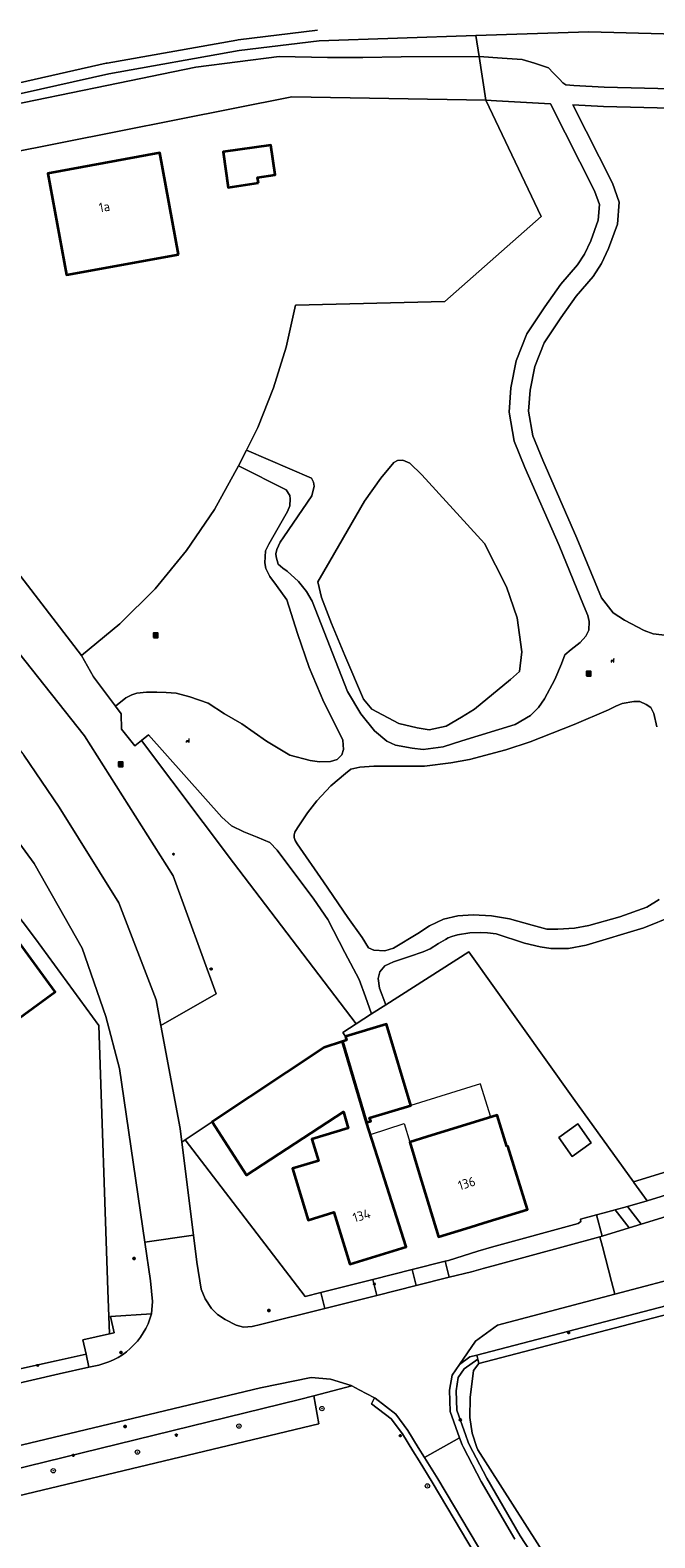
# Model space of a CAD drawing. Extents: x 115983 to 133009, y 544712 to 562000.
# Tile 38 of 46: x 129649 to 129707, y 549492 to 549632. Entities that reach past the tile are written whole.
import ezdxf
from ezdxf.enums import TextEntityAlignment as Align

# ---------------------------------------------------------------- set-up
doc = ezdxf.new("R2010")
doc.units = 0
for name, color, linetype, lineweight in [('BGT ondergrond$0$B-WE-GR-BEPLANTING_CULTUUR_BOSPLANTSOEN-GV', 90, 'Continuous', 18), ('BGT ondergrond$0$B-WE-GR-BEPLANTING_CULTUUR_HEESTERS-GV', 90, 'Continuous', 18), ('BGT ondergrond$0$B-WE-GR-BOOM-S', 90, 'Continuous', 25), ('BGT ondergrond$0$B-WE-GR-GRAS-GV', 60, 'Continuous', 13), ('BGT ondergrond$0$B-WE-IE-MEUBILAIR-S', 7, 'Continuous', 25), ('BGT ondergrond$0$B-WE-IE-MEUBILAIR_WEGMEUBILAIR-S', 7, 'Continuous', 25), ('BGT ondergrond$0$B-WE-IE-MEUBILAIR_WEGMEUBILAIR_AFVALBAK-S', 7, 'Continuous', 25), ('BGT ondergrond$0$B-WE-IE-TERREINAFSCHEIDING_KUNSTMATIG_MUUR-G', 90, 'BGT ondergrond$0$IE-TERREINAFSCHEIDING_KUNSTMATIG-SO', 18), ('BGT ondergrond$0$B-WE-OG-BEBOUWING-GV', 7, 'Continuous', 35), ('BGT ondergrond$0$B-WE-OG-BEBOUWING-T18', 10, 'Continuous', 18), ('BGT ondergrond$0$B-WE-OG-BEBOUWING_LAGE TRAFO-GV', 7, 'Continuous', 18), ('BGT ondergrond$0$B-WE-OG-BEBOUWING_LUIFEL-GV', 7, 'Continuous', 18), ('BGT ondergrond$0$B-WE-OG-TERREIN_BEGROEID-GV', 7, 'Continuous', 18), ('BGT ondergrond$0$B-WE-OG-TERREIN_ERF-GV', 7, 'Continuous', 18), ('BGT ondergrond$0$B-WE-OG-TERREIN_OEVER-GV', 7, 'Continuous', 18), ('BGT ondergrond$0$B-WE-OG-WATER_SLOOT-GV', 120, 'Continuous', 18), ('BGT ondergrond$0$B-WE-OG-WEG-GV', 7, 'Continuous', 18), ('BGT ondergrond$0$B-WE-VH-GESLOTENVERHARDING_ASFALT-GV', 10, 'Continuous', 18), ('BGT ondergrond$0$B-WE-VH-HALFVERHARDING_GRASBETONSTEEN-GV', 130, 'Continuous', 18), ('BGT ondergrond$0$B-WE-VH-OPENVERHARDING_BETONSTRAATSTEEN-GV', 90, 'Continuous', 18), ('BGT ondergrond$0$B-WE-VH-OPENVERHARDING_TEGEL-GV', 90, 'Continuous', 18)]:
    doc.layers.add(name, color=color, linetype=linetype, lineweight=lineweight)
doc.styles.add('BGT ondergrond$0$NLCS-ISO', font='NLCS-ISO.ttf')
doc.styles.add('BGT ondergrond$0$NLCS-ISO-M100-T18', font='NLCS-ISO.ttf', dxfattribs={"height": 0.18})
doc.linetypes.add('BGT ondergrond$0$IE-TERREINAFSCHEIDING_KUNSTMATIG-SO', pattern='A,4,[82,NLCS.SHX,S=0.75,R=90,X=0,Y=0],4,-2', length=10)

# ---------------------------------------------------------------- blocks, each defined once
blk = doc.blocks.new('BGT ondergrond$0$SIE-WEG_AFVALBAK-SO')
h = blk.add_hatch(color=256)
h.dxf.hatch_style = 1
h.paths.add_polyline_path([(-1.5, -1.5), (1.5, -1.5), (1.5, 1.5), (-1.5, 1.5)])
for points in [[(-2, -2), (2, -2), (2, 2), (-2, 2)], [(-1.5, -1.5), (1.5, -1.5), (1.5, 1.5), (-1.5, 1.5)]]:
    blk.add_lwpolyline(points, close=True)
blk = doc.blocks.new('BGT ondergrond$0$SIE-MEUBILAIR_BORD_VERKEER-SO')
blk.add_lwpolyline([(-0.5625, -0.5625), (0.5625, -0.5625), (0.5625, 0.5625), (-0.5625, 0.5625)], close=True)
blk = doc.blocks.new('BGT ondergrond$0$SIE-MEUBILAIR_PAAL_LICHTMAST-SO')
for points in [[(-0.6, 0), (-1, 0)], [(-0.7, 0.7), (-0.4, 0.4)], [(0, 1), (0, 0.6)], [(0.4, 0.4), (0.7, 0.7)], [(1, 0), (0.6, 0)], [(-0.7, -0.7), (-0.4, -0.4)], [(0, -0.6), (0, -1)], [(0.4, -0.4), (0.7, -0.7)]]:
    blk.add_lwpolyline(points)
blk.add_circle((0, 0), 0.5)
blk = doc.blocks.new('BGT ondergrond$0$SIE-MEUBILAIR_PAAL_VERKEERSBORD-SO')
blk.add_circle((0, 0), 0.75)
blk = doc.blocks.new('BGT ondergrond$0$SIE-WEG_ZITBANK-SO')
at = {"color": 0, "linetype": 'ByBlock', "lineweight": 18}
blk.add_lwpolyline([(-0.9, -1.6), (-0.9, -0.2), (1.1, -0.2), (1.1, -1.6), (1.3, -1.6), (1.3, -0.2), (1.5, 1.8), (1.3, 1.8), (1.1, 0), (-1.1, 0), (-1.1, -1.6)], close=True, dxfattribs=at)
blk = doc.blocks.new('BGT ondergrond$0$SGR-BOOM_GBKN-SO')
at = {"linetype": 'ByBlock', "lineweight": 18}
h = blk.add_hatch(color=0, dxfattribs=at)
h.dxf.hatch_style = 1
edge = h.paths.add_edge_path()
edge.add_arc((0, 0), 0.25, 0, 360)
at = {"color": 0, "linetype": 'ByBlock', "lineweight": 18}
for radius in [2, 0.25]:
    blk.add_circle((0, 0), radius, dxfattribs=at)
at = {"color": 0, "linetype": 'ByBlock', "lineweight": 18, "style": 'BGT ondergrond$0$NLCS-ISO'}
blk.add_attdef('SOORT', (2.5, 0), '', height=1.5, dxfattribs=at)
blk = doc.blocks.new('BGT ondergrond')
at = {"layer": 'BGT ondergrond$0$B-WE-GR-BEPLANTING_CULTUUR_BOSPLANTSOEN-GV', "color": 252, "flags": 128}
blk.add_lwpolyline([(129675.528, 549580.515), (129675.897, 549579.064), (129676.824, 549576.638), (129678.061, 549573.665), (129679.798, 549569.598), (129680.559, 549568.694), (129683.08, 549567.338), (129684.793, 549566.933), (129685.887, 549566.767), (129687.481, 549567.1), (129688.908, 549567.932), (129690.121, 549568.67), (129693.451, 549571.429), (129694.284, 549572.19), (129694.522, 549573.998), (129694.07, 549577.185), (129693.094, 549580.063), (129691.049, 549584.083), (129685.221, 549590.482), (129684.091, 549591.552), (129683.437, 549591.838), (129682.938, 549591.826), (129682.605, 549591.612), (129681.403, 549590.173), (129679.881, 549588.032), (129676.646, 549582.442)], close=True, dxfattribs=at)
at = {"layer": 'BGT ondergrond$0$B-WE-GR-BEPLANTING_CULTUUR_HEESTERS-GV', "color": 252, "flags": 128}
blk.add_lwpolyline([(129675.184, 549504.805), (129673.836, 549504.454), (129646.797, 549497.82), (129633.48, 549494.552), (129634.476, 549492.347), (129636.651, 549492.852), (129643.149, 549494.41), (129666.459, 549500), (129675.637, 549502.201)], close=True, dxfattribs=at)
at = {"layer": 'BGT ondergrond$0$B-WE-GR-GRAS-GV', "color": 252, "flags": 128}
blk.add_lwpolyline([(129808.701, 549556.949), (129780.901, 549548.077), (129704.9, 549524.713), (129704.943, 549524.654), (129706.189, 549522.928), (129810.394, 549555.181)], dxfattribs=at)
blk.add_lwpolyline([(129731.778, 549518.635), (129719.957, 549515.153), (129708.824, 549512.581), (129690.525, 549507.805), (129690.011, 549507.155), (129689.719, 549504.656), (129689.688, 549502.783), (129689.885, 549501.316), (129690.336, 549500), (129690.411, 549499.78), (129702.819, 549480.343), (129713.344, 549464.415), (129718.136, 549457.668), (129724.278, 549448.338), (129727.922, 549442.019), (129774.516, 549461.72), (129775.954, 549462.58), (129756.735, 549500), (129753.062, 549507.151), (129744.977, 549522.524)], close=True, dxfattribs=at)
at = {"layer": 'BGT ondergrond$0$B-WE-IE-TERREINAFSCHEIDING_KUNSTMATIG_MUUR-G', "color": 252, "flags": 128}
for points in [[(129691.685, 549518.633), (129699.753, 549520.841), (129700.014, 549521.007), (129699.988, 549521.194), (129699.962, 549521.23)], [(129687.695, 549517.402), (129690.417, 549518.247)]]:
    blk.add_lwpolyline(points, dxfattribs=at)
at = {"layer": 'BGT ondergrond$0$B-WE-OG-BEBOUWING-GV', "color": 252, "flags": 128}
for points in [[(129662.579, 549610.988), (129660.846, 549620.421), (129650.426, 549618.507), (129652.159, 549609.073)], [(129670.015, 549617.627), (129669.939, 549618.148), (129671.564, 549618.385), (129671.159, 549621.158), (129666.726, 549620.511), (129667.207, 549617.216)], [(129645.795, 549549.614), (129642.659, 549547.192), (129645.532, 549543.248), (129642.964, 549541.378), (129645.309, 549538.159), (129651.112, 549542.385)], [(129680.079, 549530.236), (129680.463, 549530.356), (129680.361, 549530.673), (129684.187, 549531.812), (129681.937, 549539.369), (129678.111, 549538.23), (129678.217, 549537.875), (129677.849, 549537.758)], [(129680.079, 549530.236), (129677.849, 549537.758), (129676.131, 549537.217), (129665.719, 549530.294), (129668.908, 549525.344), (129677.934, 549531.209), (129678.366, 549529.715), (129674.977, 549528.685), (129675.59, 549526.666), (129673.198, 549525.939), (129674.652, 549521.155), (129677.044, 549521.882), (129678.51, 549517.06), (129683.77, 549518.65), (129681.1, 549527.03)], [(129693.122, 549528.005), (129692.228, 549530.901), (129685.694, 549528.883), (129684.091, 549528.406), (129684.957, 549525.495), (129686.78, 549519.59), (129689.711, 549520.491), (129690.976, 549520.88), (129695.04, 549522.13), (129693.217, 549528.035)]]:
    blk.add_lwpolyline(points, close=True, dxfattribs=at)
at = {"layer": 'BGT ondergrond$0$B-WE-OG-BEBOUWING_LAGE TRAFO-GV', "color": 252, "flags": 128}
blk.add_lwpolyline([(129699.714, 549530.09), (129697.956, 549528.825), (129699.213, 549527.077), (129700.972, 549528.341)], close=True, dxfattribs=at)
at = {"layer": 'BGT ondergrond$0$B-WE-OG-BEBOUWING_LUIFEL-GV', "color": 252, "flags": 128}
blk.add_lwpolyline([(129690.677, 549533.78), (129690.667, 549533.813), (129684.187, 549531.812), (129683.167, 549531.508), (129680.361, 549530.673), (129680.463, 549530.356), (129680.079, 549530.236), (129680.433, 549529.124), (129683.579, 549530.125), (129684.091, 549528.406), (129685.694, 549528.883), (129691.623, 549530.714)], close=True, dxfattribs=at)
at = {"layer": 'BGT ondergrond$0$B-WE-OG-TERREIN_BEGROEID-GV', "color": 252, "flags": 128}
for points in [[(129723.915, 549631.058), (129700.751, 549631.698), (129690.245, 549631.346), (129690.549, 549629.383), (129692.678, 549629.242), (129694.557, 549629.099), (129695.699, 549628.766), (129696.983, 549628.338), (129697.435, 549627.886), (129698.006, 549627.291), (129698.339, 549626.934), (129698.601, 549626.744), (129699.356, 549626.689), (129702.167, 549626.539), (129715.917, 549626.206)], [(129715.917, 549626.206), (129702.167, 549626.539), (129699.356, 549626.689), (129698.601, 549626.744), (129698.339, 549626.934), (129698.006, 549627.291), (129697.435, 549627.886), (129696.983, 549628.338), (129695.699, 549628.766), (129694.557, 549629.099), (129692.678, 549629.242), (129690.549, 549629.383), (129691.178, 549625.322), (129692.166, 549625.269), (129697.187, 549625.002), (129701.289, 549616.902), (129701.741, 549615.614), (129701.625, 549614.166), (129700.928, 549612.238), (129700.35, 549611.02), (129699.695, 549610.008), (129698.148, 549608.204), (129696.657, 549606.092), (129694.995, 549603.586), (129693.982, 549601.067), (129693.501, 549598.581), (129693.334, 549596.3), (129693.81, 549593.613), (129694.794, 549591.153), (129697.985, 549583.891), (129700.26, 549578.346), (129700.67, 549577.405), (129700.765, 549576.835), (129700.742, 549576.026), (129700.48, 549575.479), (129699.957, 549574.884), (129699.1, 549574.218), (129698.53, 549573.718), (129698.197, 549572.886), (129697.578, 549571.435), (129696.627, 549569.627), (129696.08, 549568.819), (129695.318, 549568.081), (129693.891, 549567.249), (129688.92, 549565.726), (129687.207, 549565.179), (129685.352, 549564.941), (129684.305, 549565.036), (129682.759, 549565.322), (129681.95, 549565.703), (129680.809, 549566.678), (129679.548, 549568.248), (129678.311, 549570.317), (129675.029, 549578.714), (129674.482, 549579.618), (129673.744, 549580.569), (129672.674, 549581.52), (129672.293, 549581.782), (129671.841, 549582.163), (129671.651, 549582.852), (129671.639, 549583.126), (129671.74, 549583.542), (129672.032, 549584.214), (129672.382, 549584.708), (129674.969, 549588.514), (129675.207, 549589.417), (129675.136, 549589.798), (129674.945, 549590.155), (129668.899, 549592.766), (129668.171, 549591.305), (129672.591, 549589.084), (129672.947, 549588.561), (129672.971, 549588.252), (129672.924, 549587.586), (129672.733, 549587.063), (129670.997, 549584.042), (129670.688, 549583.4), (129670.616, 549582.305), (129670.711, 549581.758), (129671.068, 549581.021), (129671.71, 549580.188), (129672.662, 549578.856), (129673.661, 549575.717), (129674.731, 549572.553), (129676.087, 549569.342), (129677.348, 549566.892), (129677.871, 549565.798), (129677.942, 549564.941), (129677.776, 549564.442), (129677.348, 549563.99), (129676.729, 549563.8), (129675.707, 549563.776), (129674.826, 549563.895), (129672.924, 549564.394), (129670.771, 549565.703), (129668.464, 549567.32), (129666.87, 549568.248), (129665.348, 549569.247), (129663.635, 549569.841), (129662.351, 549570.174), (129661.435, 549570.234), (129660.555, 549570.269), (129659.615, 549570.258), (129658.699, 549570.162), (129658.247, 549570.02), (129657.677, 549569.746), (129656.722, 549568.959), (129657.26, 549568.244), (129657.284, 549566.828), (129658.519, 549565.268), (129659.128, 549565.761), (129659.799, 549566.285), (129666.602, 549558.626), (129667.506, 549557.841), (129668.648, 549557.27), (129669.885, 549556.771), (129671.074, 549556.271), (129671.764, 549555.558), (129675.165, 549551.014), (129676.474, 549549.112), (129678.067, 549546.043), (129679.376, 549543.546), (129679.97, 549541.928), (129680.541, 549540.329), (129681.864, 549541.175), (129681.273, 549542.737), (129681.154, 549543.617), (129681.296, 549544.235), (129681.772, 549544.806), (129682.581, 549545.187), (129684.079, 549545.663), (129685.34, 549546.091), (129685.982, 549546.376), (129686.767, 549546.876), (129687.409, 549547.256), (129687.671, 549547.417), (129687.998, 549547.542), (129688.527, 549547.684), (129689.669, 549547.881), (129690.638, 549547.91), (129691.328, 549547.887), (129692.137, 549547.768), (129694.765, 549546.923), (129696.228, 549546.555), (129697.215, 549546.412), (129698.857, 549546.424), (129700.486, 549546.721), (129705.85, 549548.327), (129708.621, 549549.468)], [(129708.621, 549549.468), (129705.85, 549548.327), (129700.486, 549546.721), (129698.857, 549546.424), (129697.215, 549546.412), (129696.228, 549546.555), (129694.765, 549546.923), (129692.137, 549547.768), (129691.328, 549547.887), (129690.638, 549547.91), (129689.669, 549547.881), (129688.527, 549547.684), (129687.998, 549547.542), (129687.671, 549547.417), (129687.409, 549547.256), (129686.767, 549546.876), (129685.982, 549546.376), (129685.34, 549546.091), (129684.079, 549545.663), (129682.581, 549545.187), (129681.772, 549544.806), (129681.296, 549544.235), (129681.154, 549543.617), (129681.273, 549542.737), (129681.864, 549541.175), (129689.578, 549546.104), (129699.276, 549532.503), (129704.9, 549524.713), (129780.901, 549548.077)], [(129708.062, 549575.532), (129706.73, 549575.675), (129705.897, 549575.984), (129704.066, 549576.959), (129703.019, 549577.625), (129701.925, 549579.029), (129699.642, 549584.595), (129696.454, 549591.85), (129695.55, 549594.109), (129695.146, 549596.393), (129695.289, 549598.343), (129695.717, 549600.555), (129696.597, 549602.744), (129698.143, 549605.075), (129699.57, 549607.097), (129701.14, 549608.928), (129701.925, 549610.141), (129702.591, 549611.545), (129703.4, 549613.781), (129703.566, 549615.85), (129702.948, 549617.61), (129699.26, 549624.891), (129702.097, 549624.74), (129715.846, 549624.407)], [(129715.846, 549624.407), (129702.097, 549624.74), (129699.26, 549624.891), (129702.948, 549617.61), (129703.566, 549615.85), (129703.4, 549613.781), (129702.591, 549611.545), (129701.925, 549610.141), (129701.14, 549608.928), (129699.57, 549607.097), (129698.143, 549605.075), (129696.597, 549602.744), (129695.717, 549600.555), (129695.289, 549598.343), (129695.146, 549596.393), (129695.55, 549594.109), (129696.454, 549591.85), (129699.642, 549584.595), (129701.925, 549579.029), (129703.019, 549577.625), (129704.066, 549576.959), (129705.897, 549575.984), (129706.73, 549575.675), (129708.062, 549575.532)], [(129634.806, 549590.185), (129653.837, 549566.193), (129662.072, 549553.173), (129666.087, 549542.201), (129660.942, 549539.243), (129662.728, 549529.681), (129662.888, 549528.411), (129663.192, 549528.614), (129665.719, 549530.294), (129676.131, 549537.217), (129677.849, 549537.758), (129678.217, 549537.875), (129678.111, 549538.23), (129677.854, 549538.613), (129679.115, 549539.418), (129667.683, 549554.391), (129659.128, 549565.761), (129658.519, 549565.268), (129657.284, 549566.828), (129657.26, 549568.244), (129656.722, 549568.959), (129654.669, 549571.688), (129653.573, 549573.667), (129639.497, 549591.957)], [(129646.985, 549550.34), (129649.269, 549547.319), (129655.162, 549539.241), (129656.014, 549514.623), (129656.155, 549510.56), (129656.609, 549510.663), (129656.264, 549512.182), (129660.068, 549512.429), (129660.156, 549513.574), (129659.974, 549515.487), (129659.447, 549519.111), (129657.102, 549535.244), (129655.827, 549540.104), (129653.615, 549546.452), (129649.16, 549554.317), (129641.446, 549564.852)], [(129707.289, 549550.985), (129706.147, 549550.271), (129703.626, 549549.367), (129700.748, 549548.559), (129699.416, 549548.321), (129697.869, 549548.202), (129696.847, 549548.202), (129695.467, 549548.582), (129693.374, 549549.177), (129691.685, 549549.439), (129689.996, 549549.534), (129688.569, 549549.462), (129687.237, 549549.129), (129685.929, 549548.511), (129684.835, 549547.821), (129682.575, 549546.442), (129681.766, 549546.204), (129680.743, 549546.251), (129680.244, 549546.489), (129679.673, 549547.441), (129678.317, 549549.296), (129676.081, 549552.602), (129673.631, 549556.146), (129673.429, 549556.467), (129673.346, 549556.729), (129673.334, 549556.979), (129673.405, 549557.229), (129673.655, 549557.633), (129674.583, 549559.036), (129675.439, 549560.154), (129676.747, 549561.558), (129678.127, 549562.699), (129678.626, 549563.104), (129679.435, 549563.294), (129680.743, 549563.366), (129683.146, 549563.389), (129685.453, 549563.389), (129687.903, 549563.675), (129689.639, 549564.008), (129693.041, 549564.888), (129695.277, 549565.649), (129699.392, 549567.243), (129702.579, 549568.622), (129703.245, 549568.955), (129703.84, 549569.217), (129704.934, 549569.407), (129705.481, 549569.383), (129706.076, 549569.122), (129706.504, 549568.836), (129706.789, 549568.289), (129707.075, 549567.029)], [(129707.075, 549567.029), (129706.789, 549568.289), (129706.504, 549568.836), (129706.076, 549569.122), (129705.481, 549569.383), (129704.934, 549569.407), (129703.84, 549569.217), (129703.245, 549568.955), (129702.579, 549568.622), (129699.392, 549567.243), (129695.277, 549565.649), (129693.041, 549564.888), (129689.639, 549564.008), (129687.903, 549563.675), (129685.453, 549563.389), (129683.146, 549563.389), (129680.743, 549563.366), (129679.435, 549563.294), (129678.626, 549563.104), (129678.127, 549562.699), (129676.747, 549561.558), (129675.439, 549560.154), (129674.583, 549559.036), (129673.655, 549557.633), (129673.405, 549557.229), (129673.334, 549556.979), (129673.346, 549556.729), (129673.429, 549556.467), (129673.631, 549556.146), (129676.081, 549552.602), (129678.317, 549549.296), (129679.673, 549547.441), (129680.244, 549546.489), (129680.743, 549546.251), (129681.766, 549546.204), (129682.575, 549546.442), (129684.835, 549547.821), (129685.929, 549548.511), (129687.237, 549549.129), (129688.569, 549549.462), (129689.996, 549549.534), (129691.685, 549549.439), (129693.374, 549549.177), (129695.467, 549548.582), (129696.847, 549548.202), (129697.869, 549548.202), (129699.416, 549548.321), (129700.748, 549548.559), (129703.626, 549549.367), (129706.147, 549550.271), (129707.289, 549550.985)], [(129702.819, 549480.343), (129690.411, 549499.78), (129690.336, 549500), (129689.885, 549501.316), (129689.688, 549502.783), (129689.719, 549504.656), (129690.011, 549507.155), (129690.525, 549507.805), (129690.418, 549508.216), (129689.157, 549507.303), (129688.603, 549506.499), (129688.396, 549505.282), (129688.455, 549503.468), (129689.296, 549501.1), (129689.515, 549500.487), (129689.624, 549500.276), (129691.254, 549497.134), (129694.369, 549491.792), (129705.095, 549475.342)], [(129696.918, 549478.715), (129686.177, 549496.778), (129684.958, 549498.748), (129684.379, 549499.684), (129683.407, 549501.254), (129682.359, 549502.667), (129680.535, 549504.071), (129680.817, 549504.601), (129679.385, 549505.363), (129678.711, 549505.722), (129675.184, 549504.805), (129675.637, 549502.201), (129666.459, 549500), (129643.149, 549494.41), (129636.651, 549492.852), (129634.476, 549492.347), (129635.784, 549488.589)]]:
    blk.add_lwpolyline(points, dxfattribs=at)
for points in [[(129690.549, 549629.383), (129690.245, 549631.346), (129675.675, 549630.858), (129668.214, 549629.939), (129656.104, 549627.788), (129638.247, 549623.774), (129626.501, 549621.526), (129624.501, 549621.495), (129623.891, 549621.71), (129622.409, 549622.641), (129622.82, 549620.554), (129624.102, 549620.554), (129626.719, 549620.839), (129632.665, 549621.933), (129655.928, 549626.691), (129664.206, 549628.403), (129671.96, 549629.402), (129676.432, 549629.307), (129679.715, 549629.307), (129683.282, 549629.355)], [(129690.549, 549629.383), (129683.282, 549629.355), (129679.715, 549629.307), (129676.432, 549629.307), (129671.96, 549629.402), (129664.206, 549628.403), (129655.928, 549626.691), (129632.665, 549621.933), (129626.719, 549620.839), (129624.102, 549620.554), (129622.82, 549620.554), (129623.741, 549615.872), (129646.31, 549620.313), (129673.129, 549625.654), (129691.178, 549625.322)], [(129697.187, 549625.002), (129692.166, 549625.269), (129691.178, 549625.322), (129696.306, 549614.504), (129687.363, 549606.591), (129673.477, 549606.25), (129672.608, 549602.365), (129671.428, 549598.563), (129669.946, 549594.868), (129668.899, 549592.766), (129674.945, 549590.155), (129675.136, 549589.798), (129675.207, 549589.417), (129674.969, 549588.514), (129672.382, 549584.708), (129672.032, 549584.214), (129671.74, 549583.542), (129671.639, 549583.126), (129671.651, 549582.852), (129671.841, 549582.163), (129672.293, 549581.782), (129672.674, 549581.52), (129673.744, 549580.569), (129674.482, 549579.618), (129675.029, 549578.714), (129678.311, 549570.317), (129679.548, 549568.248), (129680.809, 549566.678), (129681.95, 549565.703), (129682.759, 549565.322), (129684.305, 549565.036), (129685.352, 549564.941), (129687.207, 549565.179), (129688.92, 549565.726), (129693.891, 549567.249), (129695.318, 549568.081), (129696.08, 549568.819), (129696.627, 549569.627), (129697.578, 549571.435), (129698.197, 549572.886), (129698.53, 549573.718), (129699.1, 549574.218), (129699.957, 549574.884), (129700.48, 549575.479), (129700.742, 549576.026), (129700.765, 549576.835), (129700.67, 549577.405), (129700.26, 549578.346), (129697.985, 549583.891), (129694.794, 549591.153), (129693.81, 549593.613), (129693.334, 549596.3), (129693.501, 549598.581), (129693.982, 549601.067), (129694.995, 549603.586), (129696.657, 549606.092), (129698.148, 549608.204), (129699.695, 549610.008), (129700.35, 549611.02), (129700.928, 549612.238), (129701.625, 549614.166), (129701.741, 549615.614), (129701.289, 549616.902)], [(129668.171, 549591.305), (129665.94, 549587.26), (129663.341, 549583.441), (129660.396, 549579.882), (129657.13, 549576.615), (129653.573, 549573.667), (129654.669, 549571.688), (129656.722, 549568.959), (129657.677, 549569.746), (129658.247, 549570.02), (129658.699, 549570.162), (129659.615, 549570.258), (129660.555, 549570.269), (129661.435, 549570.234), (129662.351, 549570.174), (129663.635, 549569.841), (129665.348, 549569.247), (129666.87, 549568.248), (129668.464, 549567.32), (129670.771, 549565.703), (129672.924, 549564.394), (129674.826, 549563.895), (129675.707, 549563.776), (129676.729, 549563.8), (129677.348, 549563.99), (129677.776, 549564.442), (129677.942, 549564.941), (129677.871, 549565.798), (129677.348, 549566.892), (129676.087, 549569.342), (129674.731, 549572.553), (129673.661, 549575.717), (129672.662, 549578.856), (129671.71, 549580.188), (129671.068, 549581.021), (129670.711, 549581.758), (129670.616, 549582.305), (129670.688, 549583.4), (129670.997, 549584.042), (129672.733, 549587.063), (129672.924, 549587.586), (129672.971, 549588.252), (129672.947, 549588.561), (129672.591, 549589.084)], [(129675.528, 549580.515), (129676.646, 549582.442), (129679.881, 549588.032), (129681.403, 549590.173), (129682.605, 549591.612), (129682.938, 549591.826), (129683.437, 549591.838), (129684.091, 549591.552), (129685.221, 549590.482), (129691.049, 549584.083), (129693.094, 549580.063), (129694.07, 549577.185), (129694.522, 549573.998), (129694.284, 549572.19), (129693.451, 549571.429), (129690.121, 549568.67), (129688.908, 549567.932), (129687.481, 549567.1), (129685.887, 549566.767), (129684.793, 549566.933), (129683.08, 549567.338), (129680.559, 549568.694), (129679.798, 549569.598), (129678.061, 549573.665), (129676.824, 549576.638), (129675.897, 549579.064)], [(129659.128, 549565.761), (129667.683, 549554.391), (129679.115, 549539.418), (129680.541, 549540.329), (129679.97, 549541.928), (129679.376, 549543.546), (129678.067, 549546.043), (129676.474, 549549.112), (129675.165, 549551.014), (129671.764, 549555.558), (129671.074, 549556.271), (129669.885, 549556.771), (129668.648, 549557.27), (129667.506, 549557.841), (129666.602, 549558.626), (129659.799, 549566.285)], [(129675.826, 549514.427), (129674.353, 549514.057), (129663.192, 549528.614), (129662.888, 549528.411), (129663.977, 549519.75), (129664.291, 549517.25), (129664.687, 549514.727), (129665.052, 549513.83), (129665.648, 549512.939), (129666.217, 549512.369), (129666.936, 549511.902), (129667.945, 549511.387), (129668.635, 549511.187), (129669.438, 549511.236), (129670.198, 549511.426), (129676.201, 549512.931)], [(129633.816, 549503.012), (129645.978, 549505.584), (129651.488, 549506.835), (129654.255, 549507.463), (129653.979, 549508.679), (129651.208, 549508.066), (129635.484, 549504.589), (129634.304, 549504.328), (129633.555, 549504.162)]]:
    blk.add_lwpolyline(points, close=True, dxfattribs=at)
at = {"layer": 'BGT ondergrond$0$B-WE-OG-TERREIN_ERF-GV', "color": 252, "flags": 128}
for points in [[(129639.497, 549591.957), (129653.573, 549573.667), (129657.13, 549576.615), (129660.396, 549579.882), (129663.341, 549583.441), (129665.94, 549587.26), (129668.171, 549591.305), (129668.899, 549592.766), (129669.946, 549594.868), (129671.428, 549598.563), (129672.608, 549602.365), (129673.477, 549606.25), (129687.363, 549606.591), (129696.306, 549614.504), (129691.178, 549625.322), (129673.129, 549625.654), (129646.31, 549620.313), (129623.741, 549615.872), (129621.368, 549615.405), (129624.543, 549611.299), (129625.994, 549609.422), (129636.101, 549596.35), (129638.272, 549593.541)], [(129652.159, 549609.073), (129650.426, 549618.507), (129660.846, 549620.421), (129662.579, 549610.988)], [(129670.015, 549617.627), (129667.207, 549617.216), (129666.726, 549620.511), (129671.159, 549621.158), (129671.564, 549618.385), (129669.939, 549618.148)], [(129645.795, 549549.614), (129651.112, 549542.385), (129645.309, 549538.159), (129642.964, 549541.378), (129645.532, 549543.248), (129642.659, 549547.192), (129640.28, 549550.271), (129643.643, 549552.869), (129646.022, 549549.79)], [(129675.59, 549526.666), (129674.977, 549528.685), (129678.366, 549529.715), (129677.934, 549531.209), (129668.908, 549525.344), (129665.719, 549530.294), (129663.192, 549528.614), (129674.353, 549514.057), (129675.826, 549514.427), (129680.661, 549515.639), (129684.317, 549516.555), (129687.39, 549517.326), (129687.695, 549517.402), (129690.417, 549518.247), (129691.685, 549518.633), (129699.753, 549520.841), (129700.014, 549521.007), (129699.988, 549521.194), (129699.962, 549521.23), (129701.474, 549521.642), (129702.162, 549521.83), (129703.201, 549522.113), (129704.355, 549522.428), (129706.189, 549522.928), (129704.943, 549524.654), (129704.9, 549524.713), (129699.276, 549532.503), (129689.578, 549546.104), (129681.864, 549541.175), (129680.541, 549540.329), (129679.115, 549539.418), (129677.854, 549538.613), (129678.111, 549538.23), (129681.937, 549539.369), (129684.187, 549531.812), (129680.361, 549530.673), (129680.463, 549530.356), (129680.079, 549530.236), (129681.1, 549527.03), (129683.77, 549518.65), (129678.51, 549517.06), (129677.044, 549521.882), (129674.652, 549521.155), (129673.198, 549525.939)], [(129684.957, 549525.495), (129684.091, 549528.406), (129685.694, 549528.883), (129692.228, 549530.901), (129693.122, 549528.005), (129693.217, 549528.035), (129695.04, 549522.13), (129690.976, 549520.88), (129689.711, 549520.491), (129686.78, 549519.59)], [(129699.714, 549530.09), (129700.972, 549528.341), (129699.213, 549527.077), (129697.956, 549528.825)]]:
    blk.add_lwpolyline(points, close=True, dxfattribs=at)
blk.add_lwpolyline([(129635.484, 549504.589), (129651.208, 549508.066), (129653.979, 549508.679), (129653.68, 549509.998), (129656.155, 549510.56), (129656.014, 549514.623), (129655.162, 549539.241), (129649.269, 549547.319), (129646.985, 549550.34)], dxfattribs=at)
at = {"layer": 'BGT ondergrond$0$B-WE-OG-TERREIN_OEVER-GV', "color": 252, "flags": 128}
for points in [[(129636.514, 549631.989), (129625.016, 549630.035), (129623.83, 549629.692), (129622.956, 549629.155), (129622.046, 549628.367), (129621.434, 549627.527), (129621.055, 549626.478), (129620.974, 549625.362), (129621.06, 549624.809), (129621.497, 549623.637), (129622.27, 549622.728), (129622.409, 549622.641), (129623.891, 549621.71), (129624.501, 549621.495), (129626.501, 549621.526), (129638.247, 549623.774), (129656.104, 549627.788), (129668.214, 549629.939), (129675.675, 549630.858), (129690.245, 549631.346), (129700.751, 549631.698), (129723.915, 549631.058)], [(129675.509, 549631.845), (129668.118, 549630.935), (129668.013, 549630.919), (129655.951, 549628.777), (129655.863, 549628.759), (129638.043, 549624.753), (129626.398, 549622.525), (129624.665, 549622.498), (129624.329, 549622.616), (129622.942, 549623.487), (129622.939, 549623.489), (129622.932, 549623.494), (129622.373, 549624.151), (129622.033, 549625.063), (129621.98, 549625.403), (129622.042, 549626.268), (129622.326, 549627.053), (129622.787, 549627.686), (129623.549, 549628.346), (129624.238, 549628.769), (129625.239, 549629.059), (129644.127, 549632.268)]]:
    blk.add_lwpolyline(points, dxfattribs=at)
at = {"layer": 'BGT ondergrond$0$B-WE-OG-WATER_SLOOT-GV', "color": 252, "flags": 128}
blk.add_lwpolyline([(129644.127, 549632.268), (129625.239, 549629.059), (129624.238, 549628.769), (129623.549, 549628.346), (129622.787, 549627.686), (129622.326, 549627.053), (129622.042, 549626.268), (129621.98, 549625.403), (129622.033, 549625.063), (129622.373, 549624.151), (129622.932, 549623.494), (129622.939, 549623.489), (129622.942, 549623.487), (129624.329, 549622.616), (129624.665, 549622.498), (129626.398, 549622.525), (129638.043, 549624.753), (129655.863, 549628.759), (129655.951, 549628.777), (129668.013, 549630.919), (129668.118, 549630.935), (129675.509, 549631.845)], dxfattribs=at)
at = {"layer": 'BGT ondergrond$0$B-WE-OG-WEG-GV', "color": 252, "flags": 128}
blk.add_lwpolyline([(129941.085, 549635.766), (129929.659, 549628.207), (129850.705, 549575.662), (129837.943, 549567.567), (129829.096, 549562.817), (129819.848, 549558.653), (129810.394, 549555.181), (129706.189, 549522.928), (129704.355, 549522.428), (129705.615, 549520.78), (129717.018, 549524.289), (129721.749, 549525.739)], dxfattribs=at)
for points in [[(129701.474, 549521.642), (129701.979, 549519.661), (129704.486, 549520.433), (129703.201, 549522.113), (129702.162, 549521.83)], [(129690.525, 549507.805), (129708.824, 549512.581), (129719.957, 549515.153), (129731.778, 549518.635), (129731.549, 549519.412), (129719.751, 549515.936), (129708.631, 549513.367), (129690.321, 549508.588), (129690.418, 549508.216)]]:
    blk.add_lwpolyline(points, close=True, dxfattribs=at)
at = {"layer": 'BGT ondergrond$0$B-WE-VH-GESLOTENVERHARDING_ASFALT-GV', "color": 252, "flags": 128}
for points in [[(129641.446, 549564.852), (129649.16, 549554.317), (129653.615, 549546.452), (129655.827, 549540.104), (129657.102, 549535.244), (129659.447, 549519.111), (129663.977, 549519.75), (129662.888, 549528.411), (129662.728, 549529.681), (129660.942, 549539.243), (129660.496, 549541.634), (129657.036, 549550.664), (129651.48, 549559.553), (129648.188, 549564.411)], [(129719.177, 549518.701), (129718.978, 549518.643), (129710.457, 549516.192), (129703.177, 549514.265), (129692.258, 549511.374), (129690.212, 549509.895), (129688.721, 549507.728), (129689.675, 549508.419), (129690.321, 549508.588), (129708.631, 549513.367), (129719.751, 549515.936), (129731.549, 549519.412), (129756.258, 549526.691), (129778.864, 549533.688), (129801.54, 549540.924), (129816.073, 549545.857)], [(129684.889, 549500), (129685.468, 549499.064), (129688.731, 549500.899), (129687.858, 549503.355), (129687.794, 549505.323), (129688.034, 549506.73), (129688.721, 549507.728), (129690.212, 549509.895), (129692.258, 549511.374), (129703.177, 549514.265), (129702.869, 549515.428), (129702.008, 549518.681), (129701.764, 549519.602), (129692.202, 549516.994), (129690.921, 549516.645), (129689.844, 549516.351), (129687.765, 549515.83), (129684.692, 549515.059), (129681.036, 549514.143), (129676.201, 549512.931), (129670.198, 549511.426), (129669.438, 549511.236), (129668.635, 549511.187), (129667.945, 549511.387), (129666.936, 549511.902), (129666.217, 549512.369), (129665.648, 549512.939), (129665.052, 549513.83), (129664.687, 549514.727), (129664.291, 549517.25), (129663.977, 549519.75), (129659.447, 549519.111), (129659.974, 549515.487), (129660.156, 549513.574), (129660.068, 549512.429)], [(129654.706, 549507.565), (129654.255, 549507.463), (129651.488, 549506.835), (129645.978, 549505.584), (129646.287, 549504.295), (129647.008, 549501.282), (129647.302, 549500.055), (129670.211, 549505.537), (129674.906, 549506.513), (129676.714, 549506.365), (129678.645, 549505.757), (129678.711, 549505.722), (129679.385, 549505.363), (129680.817, 549504.601), (129680.861, 549504.577), (129682.791, 549503.092), (129683.904, 549501.591), (129684.889, 549500)], [(129693.858, 549491.477), (129690.728, 549496.845), (129689.091, 549500), (129688.963, 549500.247), (129688.731, 549500.899), (129685.468, 549499.064), (129686.69, 549497.089), (129698.631, 549477.008)]]:
    blk.add_lwpolyline(points, dxfattribs=at)
blk.add_lwpolyline([(129718.812, 549519.111), (129718.583, 549519.757), (129717.371, 549523.181), (129717.152, 549523.799), (129717.018, 549524.289), (129705.615, 549520.78), (129704.486, 549520.433), (129701.979, 549519.661), (129701.764, 549519.602), (129702.008, 549518.681), (129702.869, 549515.428), (129703.177, 549514.265), (129710.457, 549516.192), (129718.978, 549518.643)], close=True, dxfattribs=at)
at = {"layer": 'BGT ondergrond$0$B-WE-VH-GESLOTENVERHARDING_ASFALT-GV', "color": 252}
blk.add_lwpolyline([(129660.068, 549512.429, -0.2931743), (129654.706, 549507.565)], format="xyb", dxfattribs=at)
at = {"layer": 'BGT ondergrond$0$B-WE-VH-HALFVERHARDING_GRASBETONSTEEN-GV', "color": 252, "flags": 128}
for points in [[(129630.578, 549586.885), (129648.188, 549564.411), (129651.48, 549559.553), (129657.036, 549550.664), (129660.496, 549541.634), (129660.942, 549539.243), (129666.087, 549542.201), (129662.072, 549553.173), (129653.837, 549566.193), (129634.806, 549590.185)], [(129685.468, 549499.064), (129684.889, 549500), (129683.904, 549501.591), (129682.791, 549503.092), (129680.861, 549504.577), (129680.817, 549504.601), (129680.535, 549504.071), (129682.359, 549502.667), (129683.407, 549501.254), (129684.379, 549499.684), (129684.958, 549498.748), (129686.177, 549496.778), (129696.918, 549478.715), (129698.052, 549476.808), (129698.116, 549476.31), (129698.08, 549476.046), (129698.674, 549475.965), (129698.721, 549476.307), (129698.631, 549477.008), (129686.69, 549497.089)]]:
    blk.add_lwpolyline(points, close=True, dxfattribs=at)
blk.add_lwpolyline([(129705.095, 549475.342), (129694.369, 549491.792), (129691.254, 549497.134), (129689.624, 549500.276), (129689.515, 549500.487), (129689.296, 549501.1), (129688.455, 549503.468), (129688.396, 549505.282), (129688.603, 549506.499), (129689.157, 549507.303), (129690.418, 549508.216), (129690.321, 549508.588), (129689.675, 549508.419), (129688.721, 549507.728), (129688.034, 549506.73), (129687.794, 549505.323), (129687.858, 549503.355), (129688.731, 549500.899), (129688.963, 549500.247), (129689.091, 549500), (129690.728, 549496.845), (129693.858, 549491.477)], dxfattribs=at)
at = {"layer": 'BGT ondergrond$0$B-WE-VH-OPENVERHARDING_BETONSTRAATSTEEN-GV', "color": 252, "flags": 128}
for points in [[(129687.765, 549515.83), (129687.39, 549517.326), (129684.317, 549516.555), (129684.692, 549515.059)], [(129675.826, 549514.427), (129676.201, 549512.931), (129681.036, 549514.143), (129680.661, 549515.639)]]:
    blk.add_lwpolyline(points, close=True, dxfattribs=at)
at = {"layer": 'BGT ondergrond$0$B-WE-VH-OPENVERHARDING_TEGEL-GV', "color": 252, "flags": 128}
for points in [[(129703.201, 549522.113), (129704.486, 549520.433), (129705.615, 549520.78), (129704.355, 549522.428)], [(129701.474, 549521.642), (129699.962, 549521.23), (129699.988, 549521.194), (129700.014, 549521.007), (129699.753, 549520.841), (129691.685, 549518.633), (129690.417, 549518.247), (129687.695, 549517.402), (129687.39, 549517.326), (129687.765, 549515.83), (129689.844, 549516.351), (129690.921, 549516.645), (129692.202, 549516.994), (129701.764, 549519.602), (129701.979, 549519.661)], [(129680.661, 549515.639), (129681.036, 549514.143), (129684.692, 549515.059), (129684.317, 549516.555)], [(129646.307, 549499.817), (129646.797, 549497.82), (129673.836, 549504.454), (129675.184, 549504.805), (129678.711, 549505.722), (129678.645, 549505.757), (129676.714, 549506.365), (129674.906, 549506.513), (129670.211, 549505.537), (129647.302, 549500.055), (129647.073, 549500)]]:
    blk.add_lwpolyline(points, close=True, dxfattribs=at)
at = {"layer": 'BGT ondergrond$0$B-WE-VH-OPENVERHARDING_TEGEL-GV', "color": 252}
blk.add_lwpolyline([(129654.706, 549507.565, 0.2931743), (129660.068, 549512.429)], format="xyb", dxfattribs=at)
at = {"layer": 'BGT ondergrond$0$B-WE-VH-OPENVERHARDING_TEGEL-GV', "color": 252, "flags": 128}
for points in [[(129660.068, 549512.429), (129656.264, 549512.182), (129656.609, 549510.663), (129656.155, 549510.56)], [(129656.155, 549510.56), (129653.68, 549509.998), (129653.979, 549508.679), (129654.255, 549507.463), (129654.706, 549507.565)]]:
    blk.add_lwpolyline(points, dxfattribs=at)
at = {"layer": 'BGT ondergrond$0$B-WE-GR-BOOM-S', "color": 252, "xscale": 0.1, "yscale": 0.1, "zscale": 0.1}
for p in [(129675.923, 549503.612), (129668.205, 549501.984), (129658.755, 549499.569), (129650.933, 549497.837), (129685.74, 549496.419)]:
    blk.add_blockref('BGT ondergrond$0$SGR-BOOM_GBKN-SO', p, dxfattribs=at)
at = {"layer": 'BGT ondergrond$0$B-WE-IE-MEUBILAIR-S', "color": 252, "xscale": 0.1, "yscale": 0.1, "zscale": 0.1}
for name, p in [('BGT ondergrond$0$SIE-MEUBILAIR_PAAL_LICHTMAST-SO', (129662.12, 549555.19)), ('BGT ondergrond$0$SIE-MEUBILAIR_PAAL_VERKEERSBORD-SO', (129665.617, 549544.507)), ('BGT ondergrond$0$SIE-MEUBILAIR_PAAL_VERKEERSBORD-SO', (129658.449, 549517.574)), ('BGT ondergrond$0$SIE-MEUBILAIR_BORD_VERKEER-SO', (129658.449, 549517.574)), ('BGT ondergrond$0$SIE-MEUBILAIR_PAAL_LICHTMAST-SO', (129680.8, 549515.2)), ('BGT ondergrond$0$SIE-MEUBILAIR_PAAL_VERKEERSBORD-SO', (129670.99, 549512.74)), ('BGT ondergrond$0$SIE-MEUBILAIR_BORD_VERKEER-SO', (129670.99, 549512.74)), ('BGT ondergrond$0$SIE-MEUBILAIR_BORD_VERKEER-SO', (129670.99, 549512.74)), ('BGT ondergrond$0$SIE-MEUBILAIR_BORD_VERKEER-SO', (129670.99, 549512.74)), ('BGT ondergrond$0$SIE-MEUBILAIR_BORD_VERKEER-SO', (129670.99, 549512.74)), ('BGT ondergrond$0$SIE-MEUBILAIR_BORD_VERKEER-SO', (129670.99, 549512.74)), ('BGT ondergrond$0$SIE-MEUBILAIR_PAAL_VERKEERSBORD-SO', (129698.873, 549510.685)), ('BGT ondergrond$0$SIE-MEUBILAIR_BORD_VERKEER-SO', (129698.873, 549510.685)), ('BGT ondergrond$0$SIE-MEUBILAIR_PAAL_VERKEERSBORD-SO', (129657.237, 549508.836)), ('BGT ondergrond$0$SIE-MEUBILAIR_BORD_VERKEER-SO', (129657.237, 549508.836)), ('BGT ondergrond$0$SIE-MEUBILAIR_PAAL_LICHTMAST-SO', (129649.48, 549507.64)), ('BGT ondergrond$0$SIE-MEUBILAIR_PAAL_VERKEERSBORD-SO', (129688.797, 549502.565)), ('BGT ondergrond$0$SIE-MEUBILAIR_BORD_VERKEER-SO', (129688.797, 549502.565)), ('BGT ondergrond$0$SIE-MEUBILAIR_PAAL_VERKEERSBORD-SO', (129657.615, 549501.946)), ('BGT ondergrond$0$SIE-MEUBILAIR_BORD_VERKEER-SO', (129657.615, 549501.946)), ('BGT ondergrond$0$SIE-MEUBILAIR_PAAL_VERKEERSBORD-SO', (129662.379, 549501.151)), ('BGT ondergrond$0$SIE-MEUBILAIR_BORD_VERKEER-SO', (129662.379, 549501.151)), ('BGT ondergrond$0$SIE-MEUBILAIR_BORD_VERKEER-SO', (129662.379, 549501.151)), ('BGT ondergrond$0$SIE-MEUBILAIR_PAAL_VERKEERSBORD-SO', (129683.22, 549501.098)), ('BGT ondergrond$0$SIE-MEUBILAIR_BORD_VERKEER-SO', (129683.22, 549501.098)), ('BGT ondergrond$0$SIE-MEUBILAIR_BORD_VERKEER-SO', (129683.22, 549501.098)), ('BGT ondergrond$0$SIE-MEUBILAIR_PAAL_VERKEERSBORD-SO', (129652.801, 549499.266)), ('BGT ondergrond$0$SIE-MEUBILAIR_BORD_VERKEER-SO', (129652.801, 549499.266))]:
    blk.add_blockref(name, p, dxfattribs=at)
at = {"layer": 'BGT ondergrond$0$B-WE-IE-MEUBILAIR_WEGMEUBILAIR-S', "color": 252, "xscale": 0.1, "yscale": 0.1, "zscale": 0.1}
for p in [(129702.933, 549573.197), (129663.427, 549565.729)]:
    blk.add_blockref('BGT ondergrond$0$SIE-WEG_ZITBANK-SO', p, dxfattribs=at)
at = {"layer": 'BGT ondergrond$0$B-WE-IE-MEUBILAIR_WEGMEUBILAIR_AFVALBAK-S', "color": 252, "xscale": 0.1, "yscale": 0.1, "zscale": 0.1}
for p in [(129660.461, 549575.559), (129700.728, 549571.989), (129657.206, 549563.537)]:
    blk.add_blockref('BGT ondergrond$0$SIE-WEG_AFVALBAK-SO', p, dxfattribs=at)
at = {"layer": 'BGT ondergrond$0$B-WE-OG-BEBOUWING-T18', "color": 252, "style": 'BGT ondergrond$0$NLCS-ISO-M100-T18'}
for s, rotation, p in [('1a', 10.4, (129655.683, 549615.406)), ('136', 17.2, (129689.387, 549524.571)), ('134', 16.8, (129679.611, 549521.572))]:
    blk.add_text(s, height=0.88, rotation=rotation, dxfattribs=at).set_placement(p, align=Align.MIDDLE)

msp = doc.modelspace()

# ---------------------------------------------------------------- block references
msp.add_blockref('BGT ondergrond', (0, 0))

doc.saveas('drawing.dxf')
